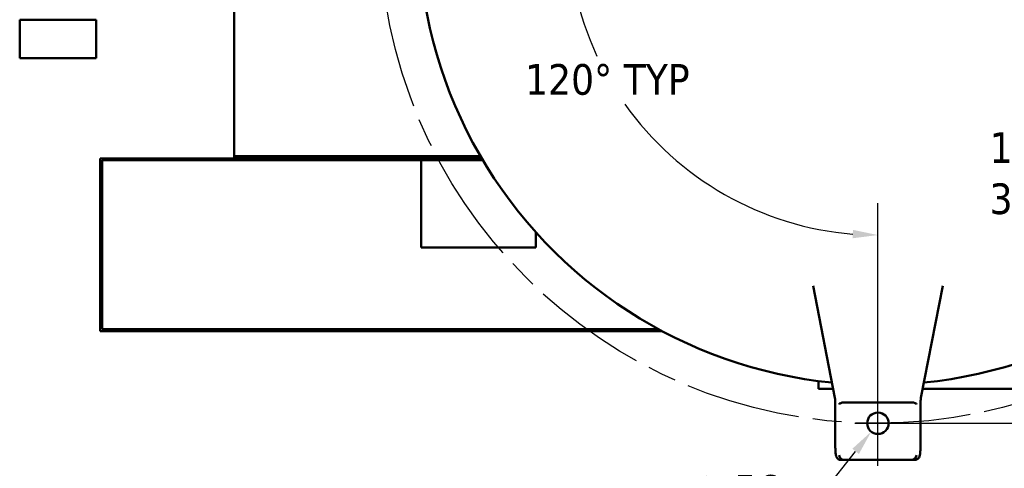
# Model space of a CAD drawing. Header units: inches. Extents: x 1 to 226, y 4 to 143.
# Tile 3 of 46: x 46 to 71, y 21 to 32. Entities that reach past the tile are written whole.
import ezdxf

# ---------------------------------------------------------------- set-up
doc = ezdxf.new("R2010")
doc.units = ezdxf.units.IN
doc.header["$LTSCALE"] = 6.666667
doc.header["$MEASUREMENT"] = 0
doc.linetypes.add('CHAIN', pattern=[0.7087, 0.4724, -0.0591, 0.1181, -0.0591])
for name, color, linetype, lineweight in [('Center Mark (ANSI)', 7, 'Continuous', 25), ('Centerline (ANSI)', 7, 'Continuous', 25), ('Dimension (ANSI)', 7, 'Continuous', 25), ('Visible (ANSI)', 7, 'Continuous', 50)]:
    doc.layers.add(name, color=color, linetype=linetype, lineweight=lineweight)
doc.styles.add('Note Text (ANSI)', font='tahoma.ttf')
doc.dimstyles.new('Default (ANSI)', dxfattribs={"dimscale": 6.666667, "dimtxt": 0.12, "dimasz": 0.098425, "dimexe": 0.125, "dimexo": 0.0625, "dimgap": 0.031496, "dimtad": 0, "dimtih": 1, "dimtoh": 1, "dimrnd": 1e-08, "dimzin": 4, "dimdsep": 46, "dimtxsty": 'Note Text (ANSI)', "dimcen": 0.09, "dimdle": 0.393701, "dimclrd": 256, "dimclre": 256, "dimclrt": 256, "dimadec": 0, "dimazin": 1, "dimtfac": 1, "dimtofl": 0, "dimtmove": 0, "dimatfit": 3, "dimfxl": 1, "dimtolj": 1, "dimtzin": 4, "dimlwd": -1, "dimlwe": -1, "dimarcsym": 0})

# ---------------------------------------------------------------- blocks, each defined once
blk = doc.blocks.new('*D7')
at = {"layer": 'Defpoints', "color": 0, "transparency": 16777216}
for p in [(67.969, 34.95), (72.169, 34.95), (67.969, 21.95)]:
    blk.add_point(p, dxfattribs=at)
at = {"layer": 'Dimension (ANSI)', "transparency": 16777216}
for p, q in [((68.386, 34.95), (73.002, 34.95)), ((72.169, 34.294), (72.169, 29.752)), ((72.169, 22.607), (72.169, 27.149)), ((68.386, 21.95), (73.002, 21.95))]:
    blk.add_line(p, q, dxfattribs=at)
for points in [[(72.059, 34.294), (72.278, 34.294), (72.169, 34.95)], [(72.059, 22.607), (72.278, 22.607), (72.169, 21.95)]]:
    blk.add_solid(points, dxfattribs=at)
at = {"layer": 'Dimension (ANSI)', "transparency": 16777216, "insert": (70.884, 29.542), "char_height": 0.8, "attachment_point": 1, "style": 'Note Text (ANSI)'}
blk.add_mtext('\\A1;\\fTahoma|b0|i0;\\H0.8000;13.00\\P\\fTahoma|b0|i0;\\H0.8000;3X', dxfattribs=at)
blk = doc.blocks.new('*D8')
at = {"layer": 'Defpoints', "color": 0, "transparency": 16777216}
for p in [(57.675, 40.894), (67.969, 34.95), (60.001, 33.546), (67.969, 20.837)]:
    blk.add_point(p, dxfattribs=at)
at = {"layer": 'Dimension (ANSI)', "transparency": 16777216}
for p, q in [((58.036, 40.685), (61.684, 38.579)), ((67.969, 21.254), (67.969, 27.693))]:
    blk.add_line(p, q, dxfattribs=at)
for start, end in [(154.6482, 204.9955), (215.2716, 265.3518)]:
    blk.add_arc((67.969, 34.95), 8.09, start, end, dxfattribs=at)
for points in [[(60.561, 38.465), (60.755, 38.364), (60.962, 38.996)], [(67.318, 26.996), (67.309, 26.777), (67.969, 26.86)]]:
    blk.add_solid(points, dxfattribs=at)
at = {"layer": 'Dimension (ANSI)', "transparency": 16777216, "insert": (58.76, 31.322), "char_height": 0.8, "attachment_point": 1, "style": 'Note Text (ANSI)'}
blk.add_mtext('\\A1;\\fTahoma|b0|i0;\\H0.8000;120° TYP', dxfattribs=at)
blk = doc.blocks.new('*D9')
at = {"layer": 'Defpoints', "color": 0, "transparency": 16777216}
for p in [(68.143, 22.17), (67.795, 21.731)]:
    blk.add_point(p, dxfattribs=at)
at = {"layer": 'Dimension (ANSI)', "transparency": 16777216}
for p, q in [((67.969, 21.35), (67.969, 22.55)), ((67.369, 21.95), (68.569, 21.95)), ((66.465, 20.05), (67.388, 21.216)), ((65.624, 20.05), (66.465, 20.05))]:
    blk.add_line(p, q, dxfattribs=at)
blk.add_solid([(67.302, 21.284), (67.474, 21.149), (67.795, 21.731)], dxfattribs=at)
at = {"layer": 'Dimension (ANSI)', "transparency": 16777216, "insert": (63.091, 20.599), "char_height": 0.8, "attachment_point": 1, "style": 'Note Text (ANSI)'}
blk.add_mtext('\\A1;\\fTahoma|b0|i0;\\H0.8000;∅.56\\P\\fTahoma|b0|i0;\\H0.8000;3X', dxfattribs=at)
blk = doc.blocks.new('*D11')
at = {"layer": 'Defpoints', "color": 0, "transparency": 16777216}
for p in [(75.358, 44.406), (60.58, 25.495)]:
    blk.add_point(p, dxfattribs=at)
at = {"layer": 'Dimension (ANSI)', "transparency": 16777216}
for p, q in [((78.811, 48.824), (75.762, 44.923)), ((79.656, 48.824), (78.811, 48.824)), ((67.969, 34.35), (67.969, 35.55)), ((67.369, 34.95), (68.569, 34.95))]:
    blk.add_line(p, q, dxfattribs=at)
blk.add_solid([(75.676, 44.99), (75.848, 44.855), (75.358, 44.406)], dxfattribs=at)
at = {"layer": 'Dimension (ANSI)', "transparency": 16777216, "insert": (79.866, 49.255), "char_height": 0.8, "attachment_point": 1, "style": 'Note Text (ANSI)'}
blk.add_mtext('\\A1;∅24.00', dxfattribs=at)

msp = doc.modelspace()

# ---------------------------------------------------------------- linework, layer by layer
at = {"layer": 'Center Mark (ANSI)', "linetype": 'CHAIN', "ltscale": 0.185445}
msp.add_line((67.969, 20.837), (67.969, 23.064), dxfattribs=at)
at = {"layer": 'Centerline (ANSI)', "linetype": 'CHAIN', "ltscale": 0.952448}
msp.add_circle((67.969, 34.95), 13, dxfattribs=at)
at = {"layer": 'Visible (ANSI)'}
for p, q in [((51.169, 28.973), (51.169, 34.605)), ((45.569, 32.479), (45.569, 31.479)), ((45.569, 32.479), (47.569, 32.479)), ((47.569, 31.479), (47.569, 32.479)), ((47.569, 31.479), (45.569, 31.479)), ((47.669, 28.861), (51.169, 28.861)), ((47.669, 24.351), (47.669, 28.861)), ((47.719, 24.401), (47.719, 28.811)), ((47.719, 28.811), (57.658, 28.811)), ((51.169, 28.973), (51.169, 28.923)), ((51.669, 28.923), (51.169, 28.923)), ((51.169, 28.923), (51.169, 28.861)), ((51.169, 28.861), (51.669, 28.861)), ((51.669, 28.861), (51.669, 28.923)), ((57.592, 28.923), (51.669, 28.923)), ((57.629, 28.861), (51.669, 28.861)), ((56.044, 28.811), (56.044, 26.539)), ((59.044, 26.929), (59.044, 26.539)), ((56.044, 26.539), (59.044, 26.539)), ((66.846, 22.615), (66.278, 25.538)), ((69.661, 25.538), (69.092, 22.615)), ((47.669, 24.351), (62.342, 24.351)), ((62.249, 24.401), (47.719, 24.401)), ((66.419, 23.051), (66.419, 22.851)), ((66.8, 22.851), (66.419, 22.851)), ((81.419, 22.851), (69.138, 22.851)), ((66.857, 21.368), (66.857, 22.417)), ((68.853, 22.493), (67.086, 22.493)), ((69.081, 22.417), (69.081, 21.368)), ((67.007, 20.993), (67.095, 20.993)), ((67.095, 20.993), (68.843, 20.993)), ((68.843, 20.993), (68.931, 20.993))]:
    msp.add_line(p, q, dxfattribs=at)
msp.add_circle((67.969, 21.95), 0.28, dxfattribs=at)
for start, end in [(155.7396, 264.2604), (275.7396, 24.2604)]:
    msp.add_arc((67.969, 34.95), 12, start, end, dxfattribs=at)
for centre, major_axis, ratio, start_param, end_param in [((67.082, 22.443), (-0.125, -0.006), 0.398693, 4.693449, 6.164576), ((67.095, 22.312), (-0.017, 0.181), 0.688021, 6.217753, 6.245305), ((68.843, 22.312), (0.017, 0.181), 0.688021, 0.037881, 0.065432), ((68.856, 22.443), (0.125, -0.006), 0.398693, 0.118609, 1.589737), ((67.082, 21.118), (-0.0927, 0.0927), 0.904988, 0.835232, 2.30636), ((68.856, 21.118), (0.0927, 0.0927), 0.904988, 3.976825, 5.447953), ((67.095, 21.118), (-0.126, 0), 0.995037, 1.471128, 1.570796), ((68.843, 21.118), (0.126, 0), 0.995037, 4.712389, 4.812058)]:
    msp.add_ellipse(centre, major_axis=major_axis, ratio=ratio, start_param=start_param, end_param=end_param, dxfattribs=at)
for points, knots in [([(66.846, 22.615), (66.847, 22.612), (66.847, 22.607), (66.849, 22.592), (66.851, 22.581), (66.853, 22.557), (66.854, 22.543), (66.855, 22.513), (66.856, 22.497), (66.857, 22.464), (66.857, 22.447), (66.857, 22.425), (66.857, 22.421), (66.857, 22.417)], [-1.095786, -1.095786, -1.095786, -1.095786, -0.930792, -0.930792, -0.711635, -0.711635, -0.492478, -0.492478, -0.273321, -0.273321, -0.054164, -0.054164, 0, 0, 0, 0]), ([(69.081, 22.417), (69.081, 22.434), (69.081, 22.451), (69.082, 22.485), (69.082, 22.501), (69.084, 22.532), (69.085, 22.547), (69.087, 22.573), (69.088, 22.584), (69.09, 22.603), (69.091, 22.611), (69.092, 22.615)], [0, 0, 0, 0, 0.219157, 0.219157, 0.438314, 0.438314, 0.657471, 0.657471, 0.876628, 0.876628, 1.095786, 1.095786, 1.095786, 1.095786]), ([(67.007, 20.993), (66.993, 20.993), (66.98, 20.995), (66.954, 21.003), (66.944, 21.009), (66.924, 21.023), (66.916, 21.031), (66.902, 21.047), (66.897, 21.054), (66.889, 21.07), (66.886, 21.077), (66.879, 21.096), (66.876, 21.106), (66.87, 21.133), (66.868, 21.152), (66.864, 21.193), (66.862, 21.216), (66.859, 21.265), (66.858, 21.291), (66.857, 21.335), (66.857, 21.351), (66.857, 21.368)], [-1.570796, -1.570796, -1.570796, -1.570796, -1.538187, -1.538187, -1.50231, -1.50231, -1.456313, -1.456313, -1.393592, -1.393592, -1.305505, -1.305505, -1.13124, -1.13124, -0.81708, -0.81708, -0.502921, -0.502921, -0.188762, -0.188762, 0, 0, 0, 0]), ([(69.081, 21.368), (69.081, 21.34), (69.081, 21.313), (69.079, 21.26), (69.078, 21.235), (69.074, 21.189), (69.072, 21.168), (69.067, 21.129), (69.064, 21.113), (69.055, 21.084), (69.052, 21.074), (69.038, 21.049), (69.031, 21.038), (69.004, 21.015), (68.99, 21.006), (68.959, 20.995), (68.945, 20.993), (68.931, 20.993)], [0, 0, 0, 0, 0.314159, 0.314159, 0.628319, 0.628319, 0.942478, 0.942478, 1.256637, 1.256637, 1.400742, 1.400742, 1.485212, 1.485212, 1.537389, 1.537389, 1.570796, 1.570796, 1.570796, 1.570796])]:
    msp.add_open_spline(points, degree=3, knots=knots, dxfattribs=at)

# ---------------------------------------------------------------- dimensions: what is measured, and where the dimension line sits
at = {"layer": 'Dimension (ANSI)'}
dim = msp.add_diameter_dim_2p(p1=(60.58, 25.495), p2=(75.358, 44.406), dimstyle='Default (ANSI)', override={"dimgap": 0.031496, "dimdec": 2, "dimlfac": 1, "dimtol": 0, "dimlim": 0, "dimtp": 0, "dimtm": 0, "dimtdec": 2}, dxfattribs=at)
dim.commit()
dim.dimension.update_dxf_attribs({"geometry": '*D11', "text_midpoint": (81.624, 48.824), "dimtype": 163})
dim = msp.add_angular_dim_3p(base=(60.001, 33.546), center=(67.969, 34.95), p1=(57.675, 40.894), p2=(67.969, 20.837), text='\\fTahoma|b0|i0;\\H0.8000;<> TYP', dimstyle='Default (ANSI)', override={"dimgap": 0.031496, "dimadec": 0, "dimtol": 0, "dimlim": 0, "dimtp": 0, "dimtm": 0, "dimtdec": 0}, dxfattribs=at)
dim.commit()
dim.dimension.update_dxf_attribs({"geometry": '*D8', "text_midpoint": (60.962, 30.905), "dimtype": 165})
dim = msp.add_linear_dim(base=(72.169, 34.95), p1=(67.969, 21.95), p2=(67.969, 34.95), angle=90, text='\\fTahoma|b0|i0;\\H0.8000;<>\\P\\fTahoma|b0|i0;\\H0.8000;3X', dimstyle='Default (ANSI)', override={"dimgap": 0.031496, "dimdec": 2, "dimtol": 0, "dimlim": 0, "dimtp": 0, "dimtm": 0, "dimtdec": 2, "dimatfit": 1, "dimtvp": -0.25}, dxfattribs=at)
dim.commit()
dim.dimension.update_dxf_attribs({"geometry": '*D7', "text_midpoint": (72.169, 28.45), "dimtype": 160})
dim = msp.add_diameter_dim_2p(p1=(68.143, 22.17), p2=(67.795, 21.731), text='\\fTahoma|b0|i0;\\H0.8000;<>\\P\\fTahoma|b0|i0;\\H0.8000;3X', dimstyle='Default (ANSI)', override={"dimgap": 0.031496, "dimdec": 2, "dimlfac": 1, "dimtol": 0, "dimlim": 0, "dimtp": 0, "dimtm": 0, "dimtdec": 2, "dimtvp": -0.25}, dxfattribs=at)
dim.commit()
dim.dimension.update_dxf_attribs({"geometry": '*D9', "text_midpoint": (64.252, 20.05), "dimtype": 163})

doc.saveas('drawing.dxf')
